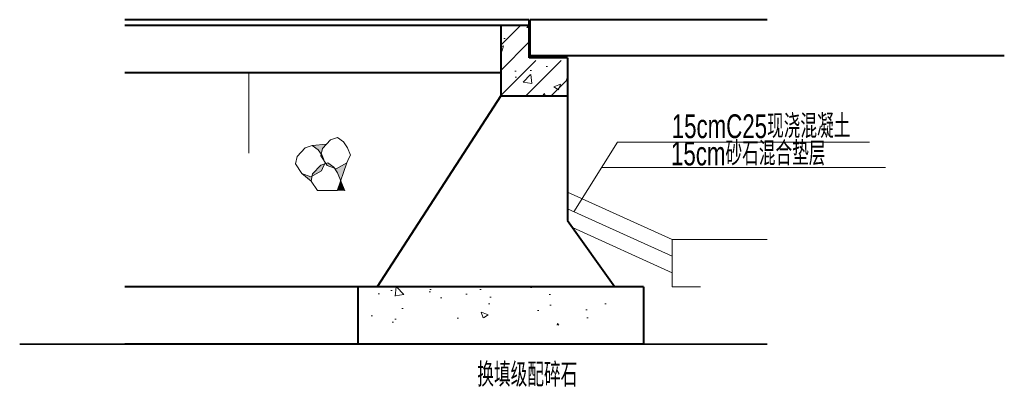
# Model space of a CAD drawing. Header units: inches. Extents: x 97745 to 142261, y 62673 to 100665.
# Tile 25 of 148: x 102177 to 103211, y 73076 to 73464. Entities that reach past the tile are written whole.
import ezdxf

# ---------------------------------------------------------------- set-up
doc = ezdxf.new("R2010")
doc.units = ezdxf.units.IN
doc.header["$MEASUREMENT"] = 0
doc.layers.get('0').update_dxf_attribs({"lineweight": 15})
for name, color, linetype, lineweight in [('BM1', 7, 'Continuous', 15), ('粗实线', 7, 'Continuous', 35), ('细实线', 4, 'Continuous', 15), ('轮廓线', 1, 'Continuous', 40)]:
    doc.layers.add(name, color=color, linetype=linetype, lineweight=lineweight)
doc.styles.add('HZ', font='tssdeng.shx', dxfattribs={"width": 0.65, "bigfont": 'hztxt.shx'})
doc.styles.get("Standard").update_dxf_attribs({"font": 'hztxt_e.shx', "width": 0.7, "bigfont": 'hztxt.shx'})

msp = doc.modelspace()

# ---------------------------------------------------------------- hatches: boundary and pattern name
h = msp.add_hatch()
h.set_pattern_fill('ANSI31', color=256, scale=150, style=0)
h.set_pattern_definition([(45, (79332.654, -50011.488), (-13.2582521, 13.2582521), [])])
h.paths.add_polyline_path([(102682.06, 73384.453), (102752.06, 73384.453), (102752.06, 73421.453), (102712.06, 73421.453), (102712.06, 73458.453), (102682.06, 73458.453)])
h = msp.add_hatch()
h.set_pattern_fill('AR-CONC', color=256, scale=10, style=0)
h.set_pattern_definition([(50, (79332.654, -50011.49), (71.726018, -6.275213), [7.5, -82.5]), (355, (79332.654, -50011.49), (-13.875133, 75.219213), [6, -66]), (100.4514, (79338.63, -50012.01), (57.85094, 68.943954), [6.37402, -70.11421]), (46.1842, (79332.65, -49991.49), (106.724105, -16.5519), [11.25, -123.75]), (96.6356, (79341.55, -49992.87), (93.46627, 97.41179), [9.56103, -105.1713]), (351.1842, (79332.65, -49991.49), (93.46619, 97.41186), [9, -99]), (21, (79342.654, -49996.49), (59.690705, -40.26189), [7.5, -82.5]), (326, (79342.654, -49996.49), (24.331533, 72.515005), [6, -66]), (71.4514, (79347.63, -49999.84), (84.022263, 32.25305), [6.37402, -70.11421]), (37.5, (79332.654, -50011.488), (1.2159855, 33.2893854), [0, -65.2, 0, -67, 0, -66.25]), (7.5, (79332.654, -50011.488), (26.306954, 39.441171), [0, -38.2, 0, -63.7, 0, -25.25]), (327.5, (79310.354, -50011.488), (53.3822436, -2.255487), [0, -25, 0, -78, 0, -103.5]), (317.5, (79300.354, -50011.49), (58.318617, 10.010498), [0, -32.5, 0, -51.8, 0, -73.5])])
h.paths.add_polyline_path([(102682.06, 73384.453), (102752.06, 73384.453), (102752.06, 73421.453), (102712.06, 73421.453), (102712.06, 73458.453), (102682.06, 73458.453)])
h = msp.add_hatch(color=256)
h.paths.add_polyline_path([(102520.261, 73313.932), (102513.856, 73295.486), (102510.696, 73303.349), (102507.321, 73308.331), (102509.284, 73307.567)])
h.paths.add_polyline_path([(102483.842, 73299.868), (102484.419, 73302.582), (102492.926, 73311.715), (102497.129, 73312.969), (102495.935, 73310.462), (102493.661, 73305.561)])
h.paths.add_polyline_path([(102499.643, 73311.317), (102498.302, 73313.319), (102500.406, 73313.946), (102506.534, 73309.492), (102507.321, 73308.331)])
h.paths.add_polyline_path([(102494.317, 73321.56), (102496.616, 73315.837), (102492.965, 73321.289), (102493.332, 73323.013)])
h.paths.add_polyline_path([(102490.154, 73327.702), (102484.026, 73332.157), (102498.893, 73333.731), (102494.64, 73329.164), (102493.332, 73323.013)])
h.paths.add_polyline_path([(102482.684, 73299.196), (102483.842, 73299.868), (102482.745, 73294.707), (102473.043, 73302.946)])
msp.add_hatch(color=256).paths.add_polyline_path([(102518.216, 73284.757), (102513.896, 73295.508), (102510.163, 73284.757)])
h = msp.add_hatch()
h.set_pattern_fill('AR-CONC', color=256, scale=10, style=0)
h.set_pattern_definition([(130, (193840.603, -126993.95), (-71.726018, -6.275213), [7.5, -82.5]), (185, (193840.6, -126993.95), (13.875133, 75.219213), [6, -66]), (79.5486, (193834.626, -126994.47), (-57.850938, 68.943954), [6.37402, -70.11421]), (133.8158, (193840.6, -126973.95), (-106.724105, -16.5519), [11.25, -123.75]), (83.3644, (193831.71, -126975.33), (-93.46627, 97.411787), [9.56103, -105.1713]), (188.8158, (193840.6, -126973.95), (-93.466195, 97.41186), [9, -99]), (159, (193830.603, -126978.95), (-59.690705, -40.261889), [7.5, -82.5]), (214, (193830.6, -126978.95), (-24.331533, 72.515005), [6, -66]), (108.5486, (193825.63, -126982.304), (-84.022263, 32.25305), [6.37402, -70.11421]), (142.5, (193840.603, -126993.95), (-1.2159855, 33.2893854), [0, -65.2, 0, -67, 0, -66.25]), (172.5, (193840.603, -126993.95), (-26.306954, 39.441171), [0, -38.2, 0, -63.7, 0, -25.25]), (212.5, (193862.903, -126993.95), (-53.3822436, -2.2554872), [0, -25, 0, -78, 0, -103.5]), (222.5, (193872.903, -126993.95), (-58.318617, 10.010498), [0, -32.5, 0, -51.8, 0, -73.5])])
h.paths.add_polyline_path([(102541.762, 73143.542), (102792.06, 73143.542), (102792.06, 73183.542), (102541.762, 73183.542)])

# ---------------------------------------------------------------- linework, layer by layer
for p, q in [((102417.318, 73408.453), (102417.318, 73324.263)), ((102503.147, 73338.297), (102510.626, 73340.528)), ((102510.626, 73340.528), (102516.754, 73336.074)), ((102468.04, 73320.793), (102476.547, 73329.926)), ((102476.547, 73329.926), (102484.026, 73332.157)), ((102498.893, 73333.731), (102484.026, 73332.157)), ((102484.026, 73332.157), (102490.154, 73327.702)), ((102494.64, 73329.164), (102503.147, 73338.297)), ((102516.754, 73336.074), (102520.917, 73329.931)), ((102520.917, 73329.931), (102524.076, 73322.068)), ((102466.365, 73312.917), (102468.04, 73320.793)), ((102490.154, 73327.702), (102494.317, 73321.56)), ((102492.965, 73321.289), (102494.64, 73329.164)), ((102499.643, 73311.317), (102492.965, 73321.289)), ((102494.317, 73321.56), (102497.476, 73313.697)), ((102524.076, 73322.068), (102522.535, 73318.833)), ((102473.043, 73302.946), (102466.365, 73312.917)), ((102484.419, 73302.582), (102492.926, 73311.715)), ((102492.926, 73311.715), (102500.406, 73313.946)), ((102495.935, 73310.462), (102493.661, 73305.561)), ((102497.476, 73313.697), (102495.935, 73310.462)), ((102509.284, 73307.567), (102499.643, 73311.317)), ((102500.406, 73313.946), (102506.534, 73309.492)), ((102506.534, 73309.492), (102510.696, 73303.349)), ((102520.261, 73313.932), (102509.284, 73307.567)), ((102520.261, 73313.932), (102510.123, 73284.736)), ((102522.535, 73318.833), (102520.261, 73313.932)), ((102482.745, 73294.707), (102473.043, 73302.946)), ((102482.684, 73299.196), (102473.043, 73302.946)), ((102493.661, 73305.561), (102482.684, 73299.196)), ((102482.745, 73294.707), (102484.419, 73302.582)), ((102510.696, 73303.349), (102518.175, 73284.736)), ((102489.463, 73284.757), (102482.786, 73294.729)), ((102489.463, 73284.757), (102510.163, 73284.757)), ((102752.06, 73283.02), (102862.06, 73233.539)), ((102752.06, 73265.778), (102862.06, 73216.046)), ((102757.361, 73246.121), (102862.06, 73198.553)), ((102962.06, 73233.539), (102862.06, 73233.539))]:
    msp.add_line(p, q)
at = {"layer": 'BM1'}
for p, q in [((102758.937, 73262.614), (102804.719, 73335.866)), ((103069.401, 73335.866), (102804.719, 73335.866)), ((103086.141, 73309.081), (102787.979, 73309.081)), ((102862.06, 73233.539), (102862.06, 73183.539)), ((102862.06, 73183.539), (102892.06, 73183.539))]:
    msp.add_line(p, q, dxfattribs=at)
msp.add_lwpolyline([(102752.06, 73384.453), (102682.06, 73384.453), (102552.06, 73183.542), (102802.06, 73183.542), (102752.06, 73253.542)], close=True, dxfattribs=at)
at = {"layer": '粗实线'}
msp.add_line((102962.06, 73123.542), (102176.645, 73123.542), dxfattribs=at)
at = {"layer": '轮廓线'}
for p, q in [((102712.06, 73464.383), (102287.06, 73464.383)), ((102712.06, 73424.453), (102712.06, 73464.383)), ((102713.06, 73426.453), (102713.06, 73464.453)), ((102962.06, 73464.383), (102713.06, 73464.383)), ((102682.06, 73458.453), (102287.06, 73458.453)), ((102712.06, 73458.453), (102682.06, 73458.453)), ((102682.06, 73458.453), (102682.06, 73384.453)), ((102752.06, 73424.453), (102712.06, 73424.453)), ((103211.06, 73426.453), (102713.06, 73426.453)), ((102752.06, 73424.453), (102752.06, 73253.542)), ((102682.06, 73408.453), (102287.06, 73408.453)), ((102682.06, 73384.453), (102552.06, 73183.542)), ((102682.06, 73384.453), (102752.06, 73384.453)), ((102752.06, 73253.542), (102802.06, 73183.542)), ((102832.06, 73183.542), (102287.06, 73183.542)), ((102532.06, 73183.542), (102532.06, 73123.542)), ((102832.06, 73183.542), (102832.06, 73123.542)), ((102832.06, 73123.542), (102287.06, 73123.542))]:
    msp.add_line(p, q, dxfattribs=at)

# ---------------------------------------------------------------- texts
at = {"width": 0.7}
for s, p in [('15cmC25现浇混凝土', (102861.666, 73339.973)), ('15cm砂石混合垫层', (102860.919, 73311.294))]:
    msp.add_text(s, height=25, dxfattribs=at).set_placement(p)
at = {"layer": '细实线', "style": 'HZ', "width": 0.7}
msp.add_text('换填级配碎石', height=25, dxfattribs=at).set_placement((102657.441, 73078.747))

doc.saveas('drawing.dxf')
